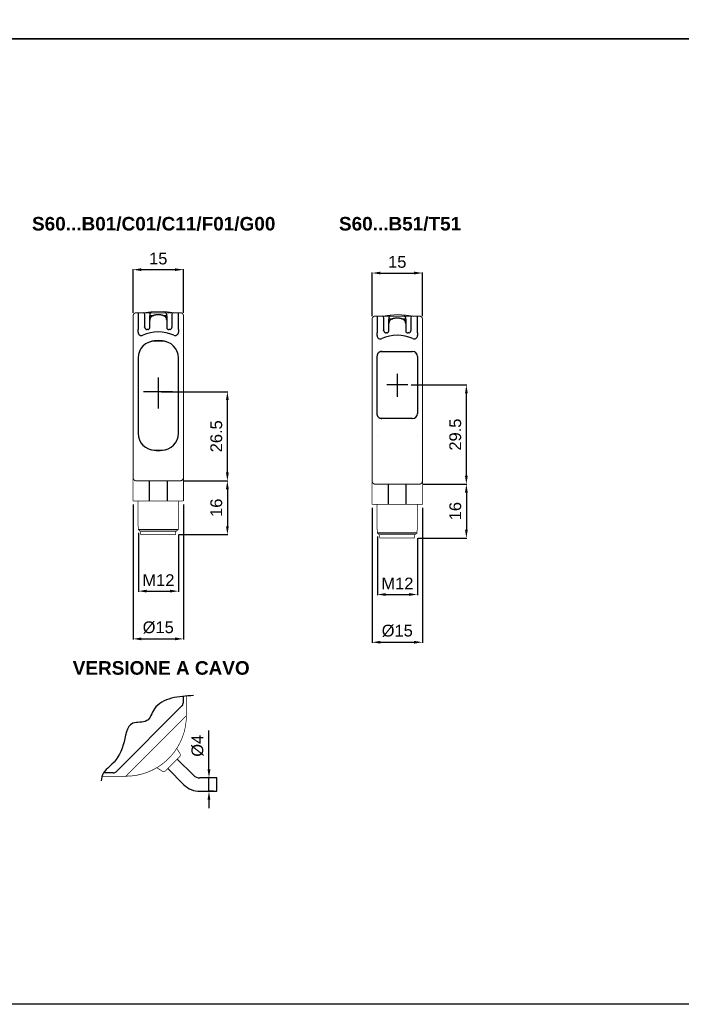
# Model space of a CAD drawing. Extents: x 1850 to 2650, y 921 to 1495.
# Tile 2 of 8: x 2046 to 2242, y 921 to 1214. Entities that reach past the tile are written whole.
import ezdxf

# ---------------------------------------------------------------- set-up
doc = ezdxf.new("R2010")
doc.units = 0
doc.header["$MEASUREMENT"] = 0
for name, pattern in [('HIDDENNEW00', [4.5, 3, -1.5]), ('PHANTOM', [29.5, 19, -1.5, 3, -1.5, 3, -1.5]), ('TRATTEGGIATA2', [0.375, 0.25, -0.125])]:
    doc.linetypes.add(name, pattern=pattern)
doc.layers.get('0').update_dxf_attribs({"linetype": 'CONTINUOUS'})
doc.layers.get('DEFPOINTS').update_dxf_attribs({"linetype": 'CONTINUOUS'})
for name, color, linetype in [('ASSI', 2, 'PHANTOM'), ('DISEGNO', 3, 'HIDDENNEW00'), ('TRATTEGGIO', 7, 'TRATTEGGIATA2')]:
    doc.layers.add(name, color=color, linetype=linetype)
doc.styles.add('QUOTE', font='ARIAL.TTF', dxfattribs={"height": 3.5})
doc.dimstyles.new('QUOTE', dxfattribs={"dimscale": 0, "dimtxt": 2.5, "dimasz": 2.5, "dimexe": 0.18, "dimexo": 1, "dimgap": 1.5, "dimtad": 1, "dimdec": 1, "dimzin": 0, "dimdsep": 46, "dimtxsty": 'QUOTE', "dimcen": 0.09, "dimadec": 0, "dimazin": 0, "dimtm": -0.1, "dimtfac": 0.5, "dimtdec": 1, "dimtmove": 0, "dimatfit": 0, "dimfxl": 0, "dimtolj": 2, "dimtzin": 0, "dimarcsym": 0})

# ---------------------------------------------------------------- blocks, each defined once
blk = doc.blocks.new('*D10')
at = {"layer": 'DEFPOINTS', "color": 0, "linetype": 'ByBlock'}
for p in [(2165.3, 1138.69), (2150.3, 1124.9), (2165.3, 1124.9)]:
    blk.add_point(p, dxfattribs=at)
at = {"layer": 'TRATTEGGIO', "color": 0, "linetype": 'ByBlock', "lineweight": -2}
for p, q in [((2150.3, 1125.9), (2150.3, 1138.87)), ((2165.3, 1125.9), (2165.3, 1138.87)), ((2152.8, 1138.69), (2162.8, 1138.69))]:
    blk.add_line(p, q, dxfattribs=at)
at = {"layer": 'TRATTEGGIO', "color": 0, "linetype": 'ByBlock'}
for points in [[(2152.8, 1139.1), (2152.8, 1138.27), (2150.3, 1138.69)], [(2162.8, 1139.1), (2162.8, 1138.27), (2165.3, 1138.69)]]:
    blk.add_solid(points, dxfattribs=at)
at = {"layer": 'TRATTEGGIO', "color": 0, "linetype": 'ByBlock', "insert": (2157.8, 1141.98), "char_height": 3.5, "attachment_point": 5, "style": 'QUOTE'}
blk.add_mtext('\\A2;15', dxfattribs=at)
blk = doc.blocks.new('*D11')
at = {"layer": 'DEFPOINTS', "color": 0, "linetype": 'ByBlock'}
for p in [(2160.97, 1105.4), (2178.33, 1105.4), (2164.3, 1075.9)]:
    blk.add_point(p, dxfattribs=at)
at = {"layer": 'TRATTEGGIO', "color": 0, "linetype": 'ByBlock', "lineweight": -2}
for p, q in [((2161.97, 1105.4), (2178.51, 1105.4)), ((2178.33, 1078.4), (2178.33, 1102.9)), ((2165.3, 1075.9), (2178.51, 1075.9))]:
    blk.add_line(p, q, dxfattribs=at)
at = {"layer": 'TRATTEGGIO', "color": 0, "linetype": 'ByBlock'}
for points in [[(2177.92, 1102.9), (2178.75, 1102.9), (2178.33, 1105.4)], [(2177.92, 1078.4), (2178.75, 1078.4), (2178.33, 1075.9)]]:
    blk.add_solid(points, dxfattribs=at)
at = {"layer": 'TRATTEGGIO', "color": 0, "linetype": 'ByBlock', "insert": (2175.05, 1090.65), "char_height": 3.5, "attachment_point": 5, "rotation": 90, "style": 'QUOTE'}
blk.add_mtext('\\A2;29.5', dxfattribs=at)
blk = doc.blocks.new('*D12')
at = {"layer": 'DEFPOINTS', "color": 0, "linetype": 'ByBlock'}
for p in [(2164.3, 1075.9), (2163, 1059.9), (2178.33, 1059.9)]:
    blk.add_point(p, dxfattribs=at)
at = {"layer": 'TRATTEGGIO', "color": 0, "linetype": 'ByBlock', "lineweight": -2}
for p, q in [((2165.3, 1075.9), (2178.51, 1075.9)), ((2178.33, 1073.4), (2178.33, 1062.4)), ((2164, 1059.9), (2178.51, 1059.9))]:
    blk.add_line(p, q, dxfattribs=at)
at = {"layer": 'TRATTEGGIO', "color": 0, "linetype": 'ByBlock'}
for points in [[(2177.92, 1073.4), (2178.75, 1073.4), (2178.33, 1075.9)], [(2177.92, 1062.4), (2178.75, 1062.4), (2178.33, 1059.9)]]:
    blk.add_solid(points, dxfattribs=at)
at = {"layer": 'TRATTEGGIO', "color": 0, "linetype": 'ByBlock', "insert": (2175.05, 1067.9), "char_height": 3.5, "attachment_point": 5, "rotation": 90, "style": 'QUOTE'}
blk.add_mtext('\\A2;16', dxfattribs=at)
blk = doc.blocks.new('*D13')
at = {"layer": 'DEFPOINTS', "color": 0, "linetype": 'ByBlock'}
for p in [(2151.88, 1061.4), (2163.8, 1060.9), (2163.8, 1043.11)]:
    blk.add_point(p, dxfattribs=at)
at = {"layer": 'TRATTEGGIO', "color": 0, "linetype": 'ByBlock', "lineweight": -2}
for p, q in [((2151.88, 1060.4), (2151.88, 1042.93)), ((2163.8, 1059.9), (2163.8, 1042.93)), ((2154.38, 1043.11), (2161.3, 1043.11))]:
    blk.add_line(p, q, dxfattribs=at)
at = {"layer": 'TRATTEGGIO', "color": 0, "linetype": 'ByBlock'}
for points in [[(2154.38, 1043.53), (2154.38, 1042.7), (2151.88, 1043.11)], [(2161.3, 1043.53), (2161.3, 1042.7), (2163.8, 1043.11)]]:
    blk.add_solid(points, dxfattribs=at)
at = {"layer": 'TRATTEGGIO', "color": 0, "linetype": 'ByBlock', "insert": (2157.84, 1046.37), "char_height": 3.5, "attachment_point": 5, "style": 'QUOTE'}
blk.add_mtext('\\A2;M12', dxfattribs=at)
blk = doc.blocks.new('*D14')
at = {"layer": 'DEFPOINTS', "color": 0, "linetype": 'ByBlock'}
for p in [(2150.3, 1069.9), (2165.3, 1069.9), (2165.3, 1028.91)]:
    blk.add_point(p, dxfattribs=at)
at = {"layer": 'TRATTEGGIO', "color": 0, "linetype": 'ByBlock', "lineweight": -2}
for p, q in [((2150.3, 1068.9), (2150.3, 1028.73)), ((2165.3, 1068.9), (2165.3, 1028.73)), ((2152.8, 1028.91), (2162.8, 1028.91))]:
    blk.add_line(p, q, dxfattribs=at)
at = {"layer": 'TRATTEGGIO', "color": 0, "linetype": 'ByBlock'}
for points in [[(2152.8, 1029.33), (2152.8, 1028.5), (2150.3, 1028.91)], [(2162.8, 1029.33), (2162.8, 1028.5), (2165.3, 1028.91)]]:
    blk.add_solid(points, dxfattribs=at)
at = {"layer": 'TRATTEGGIO', "color": 0, "linetype": 'ByBlock', "insert": (2157.8, 1032.3), "char_height": 3.5, "attachment_point": 5, "style": 'QUOTE'}
blk.add_mtext('\\A2;%%c15', dxfattribs=at)
blk = doc.blocks.new('*D15')
at = {"layer": 'DEFPOINTS', "color": 0, "linetype": 'ByBlock'}
for p in [(2101.85, 988.59), (2104.16, 988.59), (2104.16, 984.59)]:
    blk.add_point(p, dxfattribs=at)
at = {"layer": 'TRATTEGGIO', "color": 0, "linetype": 'ByBlock', "lineweight": -2}
for p, q in [((2101.85, 991.09), (2101.85, 1002.68)), ((2103.16, 988.59), (2101.67, 988.59)), ((2101.85, 984.59), (2101.85, 988.59)), ((2103.16, 984.59), (2101.67, 984.59)), ((2101.85, 982.09), (2101.85, 979.59))]:
    blk.add_line(p, q, dxfattribs=at)
at = {"layer": 'TRATTEGGIO', "color": 0, "linetype": 'ByBlock'}
for points in [[(2101.43, 991.09), (2102.26, 991.09), (2101.85, 988.59)], [(2101.43, 982.09), (2102.26, 982.09), (2101.85, 984.59)]]:
    blk.add_solid(points, dxfattribs=at)
at = {"layer": 'TRATTEGGIO', "color": 0, "linetype": 'ByBlock', "insert": (2098.46, 998.14), "char_height": 3.5, "attachment_point": 5, "rotation": 90, "style": 'QUOTE'}
blk.add_mtext('\\A2;%%c4', dxfattribs=at)
blk = doc.blocks.new('*D16')
at = {"layer": 'DEFPOINTS', "color": 0, "linetype": 'ByBlock'}
for p in [(2094.28, 1139.69), (2079.28, 1125.9), (2094.28, 1125.9)]:
    blk.add_point(p, dxfattribs=at)
at = {"layer": 'TRATTEGGIO', "color": 0, "linetype": 'ByBlock', "lineweight": -2}
for p, q in [((2079.28, 1126.9), (2079.28, 1139.87)), ((2081.78, 1139.69), (2091.78, 1139.69)), ((2094.28, 1126.9), (2094.28, 1139.87))]:
    blk.add_line(p, q, dxfattribs=at)
at = {"layer": 'TRATTEGGIO', "color": 0, "linetype": 'ByBlock'}
for points in [[(2081.78, 1140.1), (2081.78, 1139.27), (2079.28, 1139.69)], [(2091.78, 1140.1), (2091.78, 1139.27), (2094.28, 1139.69)]]:
    blk.add_solid(points, dxfattribs=at)
at = {"layer": 'TRATTEGGIO', "color": 0, "linetype": 'ByBlock', "insert": (2086.78, 1142.98), "char_height": 3.5, "attachment_point": 5, "style": 'QUOTE'}
blk.add_mtext('\\A2;15', dxfattribs=at)
blk = doc.blocks.new('*D19')
at = {"layer": 'DEFPOINTS', "color": 0, "linetype": 'ByBlock'}
for p in [(2079.28, 1070.9), (2094.28, 1070.9), (2094.28, 1029.91)]:
    blk.add_point(p, dxfattribs=at)
at = {"layer": 'TRATTEGGIO', "color": 0, "linetype": 'ByBlock', "lineweight": -2}
for p, q in [((2079.28, 1069.9), (2079.28, 1029.73)), ((2094.28, 1069.9), (2094.28, 1029.73)), ((2081.78, 1029.91), (2091.78, 1029.91))]:
    blk.add_line(p, q, dxfattribs=at)
at = {"layer": 'TRATTEGGIO', "color": 0, "linetype": 'ByBlock'}
for points in [[(2081.78, 1030.33), (2081.78, 1029.5), (2079.28, 1029.91)], [(2091.78, 1030.33), (2091.78, 1029.5), (2094.28, 1029.91)]]:
    blk.add_solid(points, dxfattribs=at)
at = {"layer": 'TRATTEGGIO', "color": 0, "linetype": 'ByBlock', "insert": (2086.78, 1033.3), "char_height": 3.5, "attachment_point": 5, "style": 'QUOTE'}
blk.add_mtext('\\A2;%%c15', dxfattribs=at)
blk = doc.blocks.new('*D18')
at = {"layer": 'DEFPOINTS', "color": 0, "linetype": 'ByBlock'}
for p in [(2080.87, 1062.4), (2092.78, 1061.9), (2092.78, 1044.11)]:
    blk.add_point(p, dxfattribs=at)
at = {"layer": 'TRATTEGGIO', "color": 0, "linetype": 'ByBlock', "lineweight": -2}
for p, q in [((2080.87, 1061.4), (2080.87, 1043.93)), ((2092.78, 1060.9), (2092.78, 1043.93)), ((2083.37, 1044.11), (2090.28, 1044.11))]:
    blk.add_line(p, q, dxfattribs=at)
at = {"layer": 'TRATTEGGIO', "color": 0, "linetype": 'ByBlock'}
for points in [[(2083.37, 1044.53), (2083.37, 1043.7), (2080.87, 1044.11)], [(2090.28, 1044.53), (2090.28, 1043.7), (2092.78, 1044.11)]]:
    blk.add_solid(points, dxfattribs=at)
at = {"layer": 'TRATTEGGIO', "color": 0, "linetype": 'ByBlock', "insert": (2086.83, 1047.37), "char_height": 3.5, "attachment_point": 5, "style": 'QUOTE'}
blk.add_mtext('\\A2;M12', dxfattribs=at)
blk = doc.blocks.new('*D17')
at = {"layer": 'DEFPOINTS', "color": 0, "linetype": 'ByBlock'}
for p in [(2093.28, 1076.9), (2091.98, 1060.9), (2107.32, 1060.9)]:
    blk.add_point(p, dxfattribs=at)
at = {"layer": 'TRATTEGGIO', "color": 0, "linetype": 'ByBlock', "lineweight": -2}
for p, q in [((2094.28, 1076.9), (2107.5, 1076.9)), ((2107.32, 1074.4), (2107.32, 1063.4)), ((2092.98, 1060.9), (2107.5, 1060.9))]:
    blk.add_line(p, q, dxfattribs=at)
at = {"layer": 'TRATTEGGIO', "color": 0, "linetype": 'ByBlock'}
for points in [[(2106.9, 1074.4), (2107.74, 1074.4), (2107.32, 1076.9)], [(2106.9, 1063.4), (2107.74, 1063.4), (2107.32, 1060.9)]]:
    blk.add_solid(points, dxfattribs=at)
at = {"layer": 'TRATTEGGIO', "color": 0, "linetype": 'ByBlock', "insert": (2104.03, 1068.9), "char_height": 3.5, "attachment_point": 5, "rotation": 90, "style": 'QUOTE'}
blk.add_mtext('\\A2;16', dxfattribs=at)
blk = doc.blocks.new('*D20')
at = {"layer": 'DEFPOINTS', "color": 0, "linetype": 'ByBlock'}
for p in [(2086.78, 1103.4), (2107.32, 1103.4), (2094.28, 1076.9)]:
    blk.add_point(p, dxfattribs=at)
at = {"layer": 'TRATTEGGIO', "color": 0, "linetype": 'ByBlock', "lineweight": -2}
for p, q in [((2087.78, 1103.4), (2107.5, 1103.4)), ((2107.32, 1079.4), (2107.32, 1100.9)), ((2095.28, 1076.9), (2107.5, 1076.9))]:
    blk.add_line(p, q, dxfattribs=at)
at = {"layer": 'TRATTEGGIO', "color": 0, "linetype": 'ByBlock'}
for points in [[(2106.9, 1100.9), (2107.74, 1100.9), (2107.32, 1103.4)], [(2106.9, 1079.4), (2107.74, 1079.4), (2107.32, 1076.9)]]:
    blk.add_solid(points, dxfattribs=at)
at = {"layer": 'TRATTEGGIO', "color": 0, "linetype": 'ByBlock', "insert": (2104.03, 1090.15), "char_height": 3.5, "attachment_point": 5, "rotation": 90, "style": 'QUOTE'}
blk.add_mtext('\\A2;26.5', dxfattribs=at)

msp = doc.modelspace()

# ---------------------------------------------------------------- linework, layer by layer
at = {"color": 7, "linetype": 'Continuous'}
for p, q in [((2080.78, 1126.9), (2080.78, 1121.9)), ((2082.78, 1122.58), (2082.78, 1126.4)), ((2084.28, 1126.4), (2084.28, 1126)), ((2084.28, 1124.69), (2084.28, 1126)), ((2084.28, 1122.5), (2084.28, 1124.69)), ((2084.38, 1126.1), (2085.46, 1126.1)), ((2088.1, 1126.1), (2089.18, 1126.1)), ((2089.28, 1126), (2089.28, 1126.4)), ((2089.28, 1126), (2089.28, 1124.69)), ((2089.28, 1124.69), (2089.28, 1122.5)), ((2090.78, 1126.4), (2090.78, 1122.58)), ((2092.78, 1121.9), (2092.78, 1126.9)), ((2151.8, 1125.9), (2151.8, 1120.9)), ((2153.8, 1121.58), (2153.8, 1125.4)), ((2155.3, 1125.4), (2155.3, 1125)), ((2155.3, 1123.69), (2155.3, 1125)), ((2155.4, 1125.1), (2156.48, 1125.1)), ((2159.12, 1125.1), (2160.2, 1125.1)), ((2160.3, 1125), (2160.3, 1125.4)), ((2160.3, 1125), (2160.3, 1123.69)), ((2161.8, 1125.4), (2161.8, 1121.58)), ((2163.8, 1120.9), (2163.8, 1125.9)), ((2080.78, 1121.11), (2080.78, 1121.9)), ((2082.78, 1122.5), (2082.78, 1122.58)), ((2083.68, 1121.9), (2083.38, 1121.9)), ((2090.18, 1121.9), (2089.88, 1121.9)), ((2090.78, 1122.58), (2090.78, 1122.5)), ((2092.78, 1121.9), (2092.78, 1121.11)), ((2153.8, 1121.5), (2153.8, 1121.58)), ((2155.3, 1121.5), (2155.3, 1123.69)), ((2160.3, 1123.69), (2160.3, 1121.5)), ((2161.8, 1121.58), (2161.8, 1121.5)), ((2151.8, 1120.11), (2151.8, 1120.9)), ((2154.7, 1120.9), (2154.4, 1120.9)), ((2161.2, 1120.9), (2160.9, 1120.9)), ((2163.8, 1120.9), (2163.8, 1120.11)), ((2157.8, 1108.72), (2157.8, 1101.9)), ((2160.97, 1105.4), (2154.66, 1105.4)), ((2080.78, 1091.04), (2080.78, 1091.04)), ((2092.78, 1091.04), (2092.78, 1091.04)), ((2151.8, 1090.04), (2151.8, 1090.04)), ((2163.8, 1090.04), (2163.8, 1090.04)), ((2084.09, 1076.9), (2084.09, 1070.9)), ((2089.48, 1070.9), (2089.48, 1076.9)), ((2155.1, 1075.9), (2155.1, 1069.9)), ((2160.49, 1069.9), (2160.49, 1075.9)), ((2080.78, 1063.4), (2080.85, 1063.4)), ((2092.72, 1063.4), (2092.78, 1063.4)), ((2080.87, 1062.4), (2092.7, 1062.4)), ((2151.8, 1062.4), (2151.87, 1062.4)), ((2151.88, 1061.4), (2163.71, 1061.4)), ((2163.73, 1062.4), (2163.8, 1062.4))]:
    msp.add_line(p, q, dxfattribs=at)
for points, const_width in [([(2086.98, 1127.29, 0.046496), (2082.73, 1126.9)], 0.2), ([(2091.23, 1126.9, 0.046496), (2086.98, 1127.29)], 0.2), ([(2080.28, 1126.9, 0.414214), (2079.28, 1125.9)], 0.3), ([(2094.28, 1125.9, 0.414214), (2093.28, 1126.9)], 0.3), ([(2151.3, 1125.9, 0.414214), (2150.3, 1124.9)], 0.3), ([(2158, 1126.29, 0.046496), (2153.75, 1125.9)], 0.2), ([(2162.25, 1125.9, 0.046496), (2158, 1126.29)], 0.2), ([(2165.3, 1124.9, 0.414214), (2164.3, 1125.9)], 0.3), ([(2079.28, 1077.9, 0.414215), (2080.28, 1076.9)], 0.3), ([(2093.28, 1076.9, 0.414215), (2094.28, 1077.9)], 0.3), ([(2150.3, 1076.9, 0.414215), (2151.3, 1075.9)], 0.3), ([(2164.3, 1075.9, 0.414215), (2165.3, 1076.9)], 0.3), ([(2080.85, 1063.4), (2080.85, 1063.4, -0.138879), (2080.85, 1063.39, -0.083297), (2080.86, 1063.39, -0.04433), (2080.86, 1063.39, -0.02652), (2080.86, 1063.38, -0.017006), (2080.86, 1063.38, -0.011714), (2080.86, 1063.37, -0.009949), (2080.86, 1063.37, -0.009491), (2080.86, 1063.36, -0.005908), (2080.86, 1063.35, -0.001615), (2080.87, 1063.34, -0.007358), (2080.87, 1063.33, -0.011139), (2080.87, 1063.32, -0.004795), (2080.87, 1063.3, -0.002336)], 0.2), ([(2092.7, 1063.3), (2092.7, 1063.31, -0.004033), (2092.7, 1063.32, -0.004376), (2092.7, 1063.33, -0.00458), (2092.7, 1063.33, -0.004683), (2092.7, 1063.34, -0.004828), (2092.7, 1063.35, -0.004882), (2092.7, 1063.36, -0.005859), (2092.7, 1063.37, -0.008034), (2092.71, 1063.37, -0.00757), (2092.71, 1063.38, -0.002899), (2092.71, 1063.38, -0.013586), (2092.71, 1063.39, -0.045746), (2092.71, 1063.39, -0.049491), (2092.72, 1063.4, -0.039669)], 0.2), ([(2080.87, 1062.4), (2080.9, 1062.37, 0.000017), (2080.93, 1062.34, 0.000016), (2080.96, 1062.31, 0.000017), (2080.99, 1062.28, 0.000021), (2081.02, 1062.25, 0.000016), (2081.05, 1062.22, 0.000006), (2081.07, 1062.19, 0.000023), (2081.11, 1062.16, 0.00004), (2081.16, 1062.11, 0.00002), (2081.22, 1062.05, 0.000011)], 0.2), ([(2092.34, 1062.05), (2092.37, 1062.07, 0.00002), (2092.4, 1062.1, 0.000018), (2092.43, 1062.13, 0.00002), (2092.46, 1062.16, 0.000023), (2092.49, 1062.19, 0.000017), (2092.52, 1062.22, 0.000006), (2092.55, 1062.24, 0.000024), (2092.58, 1062.28, 0.000041), (2092.63, 1062.33, 0.00002), (2092.7, 1062.4, 0.00001)], 0.2), ([(2151.87, 1062.4), (2151.87, 1062.4, -0.138879), (2151.87, 1062.39, -0.083297), (2151.87, 1062.39, -0.04433), (2151.87, 1062.39, -0.02652), (2151.87, 1062.38, -0.017006), (2151.87, 1062.38, -0.011714), (2151.88, 1062.37, -0.009949), (2151.88, 1062.37, -0.009491), (2151.88, 1062.36, -0.005908), (2151.88, 1062.35, -0.001615), (2151.88, 1062.34, -0.007358), (2151.88, 1062.33, -0.011139), (2151.88, 1062.32, -0.004795), (2151.88, 1062.3, -0.002336)], 0.2), ([(2151.88, 1061.4), (2151.91, 1061.37, 0.000017), (2151.94, 1061.34, 0.000016), (2151.97, 1061.31, 0.000017), (2152, 1061.28, 0.000021), (2152.03, 1061.25, 0.000016), (2152.06, 1061.22, 0.000006), (2152.09, 1061.19, 0.000023), (2152.12, 1061.16, 0.00004), (2152.17, 1061.11, 0.00002), (2152.24, 1061.05, 0.000011)], 0.2), ([(2163.36, 1061.05), (2163.39, 1061.07, 0.00002), (2163.42, 1061.1, 0.000018), (2163.44, 1061.13, 0.00002), (2163.47, 1061.16, 0.000023), (2163.5, 1061.19, 0.000017), (2163.53, 1061.22, 0.000006), (2163.56, 1061.24, 0.000024), (2163.59, 1061.28, 0.000041), (2163.64, 1061.33, 0.00002), (2163.71, 1061.4, 0.00001)], 0.2), ([(2163.71, 1062.3), (2163.71, 1062.31, -0.004033), (2163.71, 1062.32, -0.004376), (2163.71, 1062.33, -0.00458), (2163.71, 1062.33, -0.004683), (2163.72, 1062.34, -0.004828), (2163.72, 1062.35, -0.004882), (2163.72, 1062.36, -0.005859), (2163.72, 1062.37, -0.008034), (2163.72, 1062.37, -0.00757), (2163.72, 1062.38, -0.002899), (2163.72, 1062.38, -0.013586), (2163.72, 1062.39, -0.045746), (2163.73, 1062.39, -0.049491), (2163.73, 1062.4, -0.039669)], 0.2)]:
    msp.add_lwpolyline(points, format="xyb", dxfattribs=dict(at, const_width=const_width))
for points, const_width in [([(2079.28, 1121.9), (2079.28, 1125.9)], 0.3), ([(2080.28, 1126.9), (2080.78, 1126.9)], 0.3), ([(2080.78, 1126.9), (2082.28, 1126.9)], 0.3), ([(2082.28, 1126.9), (2084.78, 1126.9)], 0.3), ([(2084.78, 1126.9), (2086.78, 1126.9)], 0.3), ([(2086.78, 1126.9), (2088.78, 1126.9)], 0.3), ([(2088.78, 1126.9), (2091.28, 1126.9)], 0.3), ([(2091.28, 1126.9), (2092.78, 1126.9)], 0.3), ([(2092.78, 1126.9), (2093.28, 1126.9)], 0.3), ([(2094.28, 1125.9), (2094.28, 1121.9)], 0.3), ([(2150.3, 1120.9), (2150.3, 1124.9)], 0.3), ([(2151.3, 1125.9), (2151.8, 1125.9)], 0.3), ([(2151.8, 1125.9), (2153.3, 1125.9)], 0.3), ([(2153.3, 1125.9), (2155.8, 1125.9)], 0.3), ([(2155.8, 1125.9), (2157.8, 1125.9)], 0.3), ([(2157.8, 1125.9), (2159.8, 1125.9)], 0.3), ([(2159.8, 1125.9), (2162.3, 1125.9)], 0.3), ([(2162.3, 1125.9), (2163.8, 1125.9)], 0.3), ([(2163.8, 1125.9), (2164.3, 1125.9)], 0.3), ([(2165.3, 1124.9), (2165.3, 1120.9)], 0.3), ([(2079.28, 1080.9), (2079.28, 1121.9)], 0.3), ([(2094.28, 1121.9), (2094.28, 1080.9)], 0.3), ([(2150.3, 1079.9), (2150.3, 1120.9)], 0.3), ([(2165.3, 1120.9), (2165.3, 1079.9)], 0.3), ([(2079.28, 1077.9), (2079.28, 1080.9)], 0.3), ([(2094.28, 1080.9), (2094.28, 1077.9)], 0.3), ([(2079.28, 1077.9), (2079.28, 1070.9)], 0.2), ([(2094.28, 1070.9), (2094.28, 1077.9)], 0.2), ([(2150.3, 1076.9), (2150.3, 1079.9)], 0.3), ([(2165.3, 1079.9), (2165.3, 1076.9)], 0.3), ([(2093.28, 1076.9), (2080.28, 1076.9)], 0.3), ([(2150.3, 1076.9), (2150.3, 1069.9)], 0.2), ([(2164.3, 1075.9), (2151.3, 1075.9)], 0.3), ([(2165.3, 1069.9), (2165.3, 1076.9)], 0.2), ([(2084.09, 1070.9), (2079.28, 1070.9)], 0.2), ([(2080.78, 1070.9), (2080.78, 1063.4)], 0.2), ([(2089.48, 1070.9), (2084.09, 1070.9)], 0.2), ([(2094.28, 1070.9), (2089.48, 1070.9)], 0.2), ([(2092.78, 1063.4), (2092.78, 1070.9)], 0.2), ([(2155.1, 1069.9), (2150.3, 1069.9)], 0.2), ([(2151.8, 1069.9), (2151.8, 1062.4)], 0.2), ([(2160.49, 1069.9), (2155.1, 1069.9)], 0.2), ([(2165.3, 1069.9), (2160.49, 1069.9)], 0.2), ([(2163.8, 1062.4), (2163.8, 1069.9)], 0.2), ([(2080.87, 1063.3), (2080.87, 1062.4)], 0.2), ([(2092.7, 1062.4), (2092.7, 1063.3)], 0.2), ([(2081.22, 1062.05), (2081.41, 1061.9)], 0.2), ([(2092.16, 1061.9), (2081.41, 1061.9)], 0.2), ([(2081.58, 1061.9), (2081.58, 1060.9)], 0.2), ([(2086.78, 1060.9), (2081.58, 1060.9)], 0.2), ([(2091.98, 1060.9), (2086.78, 1060.9)], 0.2), ([(2091.98, 1060.9), (2091.98, 1061.9)], 0.2), ([(2092.16, 1061.9), (2092.34, 1062.05)], 0.2), ([(2151.88, 1062.3), (2151.88, 1061.4)], 0.2), ([(2152.24, 1061.05), (2152.42, 1060.9)], 0.2), ([(2163.18, 1060.9), (2152.42, 1060.9)], 0.2), ([(2152.6, 1060.9), (2152.6, 1059.9)], 0.2), ([(2157.8, 1059.9), (2152.6, 1059.9)], 0.2), ([(2163, 1059.9), (2157.8, 1059.9)], 0.2), ([(2163, 1059.9), (2163, 1060.9)], 0.2), ([(2163.18, 1060.9), (2163.36, 1061.05)], 0.2), ([(2163.71, 1061.4), (2163.71, 1062.3)], 0.2)]:
    msp.add_lwpolyline(points, dxfattribs=dict(at, const_width=const_width))
for points in [[(2084.78, 1126.9), (2084.75, 1126.89, 0.016283), (2084.72, 1126.89, 0.015331), (2084.69, 1126.89, 0.015037), (2084.66, 1126.88, 0.015814), (2084.63, 1126.87, 0.016169), (2084.6, 1126.86, 0.016375), (2084.57, 1126.85, 0.016511), (2084.54, 1126.83, 0.016804), (2084.51, 1126.81, 0.016901), (2084.48, 1126.79, 0.016967), (2084.46, 1126.77, 0.017131), (2084.43, 1126.75, 0.017449), (2084.41, 1126.72, 0.017076), (2084.39, 1126.7, 0.016147), (2084.37, 1126.67, 0.017354), (2084.35, 1126.64, 0.019903), (2084.33, 1126.61, 0.015788), (2084.32, 1126.58, 0.007154), (2084.31, 1126.55, 0.020431), (2084.3, 1126.52, 0.034038), (2084.29, 1126.46, 0.017612), (2084.28, 1126.4, 0.009709)], [(2086.78, 1126.26), (2086.65, 1126.26, 0.004494), (2086.51, 1126.25, 0.004169), (2086.37, 1126.24, 0.00459), (2086.24, 1126.23, 0.005869), (2086.1, 1126.22, 0.006835), (2085.97, 1126.2, 0.007717), (2085.84, 1126.18, 0.00828), (2085.71, 1126.16, 0.008681), (2085.58, 1126.13, 0.00921), (2085.46, 1126.09, 0.009923), (2085.34, 1126.06, 0.010712), (2085.22, 1126.01, 0.01167), (2085.11, 1125.97, 0.01267), (2085.01, 1125.91, 0.0138), (2084.91, 1125.86, 0.015259), (2084.81, 1125.8, 0.017163), (2084.73, 1125.73, 0.018266), (2084.64, 1125.66, 0.018689), (2084.57, 1125.58, 0.022282), (2084.51, 1125.5, 0.028262), (2084.45, 1125.41, 0.022799), (2084.4, 1125.32, 0.010177), (2084.37, 1125.24, 0.028385), (2084.33, 1125.12, 0.042121), (2084.31, 1124.94, 0.019356), (2084.28, 1124.69, 0.010172)], [(2089.28, 1124.69), (2089.28, 1124.81, 0.015313), (2089.27, 1124.92, 0.015174), (2089.26, 1125.02, 0.017073), (2089.23, 1125.12, 0.021084), (2089.2, 1125.22, 0.022444), (2089.16, 1125.32, 0.021798), (2089.11, 1125.41, 0.021685), (2089.06, 1125.5, 0.021862), (2088.99, 1125.58, 0.021804), (2088.92, 1125.66, 0.021666), (2088.84, 1125.73, 0.020792), (2088.75, 1125.8, 0.019208), (2088.66, 1125.86, 0.017553), (2088.56, 1125.92, 0.015779), (2088.46, 1125.97, 0.014385), (2088.34, 1126.01, 0.013181), (2088.23, 1126.06, 0.011733), (2088.11, 1126.09, 0.010133), (2087.99, 1126.13, 0.009984), (2087.86, 1126.16, 0.010452), (2087.72, 1126.18, 0.007668), (2087.6, 1126.2, 0.003298), (2087.48, 1126.22, 0.009081), (2087.33, 1126.23, 0.013762), (2087.09, 1126.25, 0.006611), (2086.78, 1126.26, 0.003565)], [(2089.28, 1126.4), (2089.28, 1126.43, 0.016284), (2089.28, 1126.46, 0.015331), (2089.28, 1126.49, 0.015037), (2089.27, 1126.52, 0.015814), (2089.26, 1126.55, 0.016169), (2089.25, 1126.58, 0.016375), (2089.24, 1126.61, 0.01651), (2089.22, 1126.64, 0.016804), (2089.2, 1126.67, 0.0169), (2089.18, 1126.7, 0.016966), (2089.16, 1126.72, 0.017131), (2089.14, 1126.75, 0.017449), (2089.11, 1126.77, 0.017076), (2089.09, 1126.79, 0.016147), (2089.06, 1126.81, 0.017354), (2089.03, 1126.83, 0.019902), (2089, 1126.85, 0.015787), (2088.97, 1126.86, 0.007154), (2088.94, 1126.87, 0.02043), (2088.91, 1126.88, 0.034036), (2088.85, 1126.89, 0.017611), (2088.78, 1126.9, 0.009708)], [(2155.8, 1125.9), (2155.77, 1125.89, 0.016283), (2155.74, 1125.89, 0.015331), (2155.71, 1125.89, 0.015037), (2155.68, 1125.88, 0.015814), (2155.64, 1125.87, 0.016169), (2155.61, 1125.86, 0.016375), (2155.58, 1125.85, 0.016511), (2155.55, 1125.83, 0.016804), (2155.52, 1125.81, 0.016901), (2155.5, 1125.79, 0.016967), (2155.47, 1125.77, 0.017131), (2155.44, 1125.75, 0.017449), (2155.42, 1125.72, 0.017076), (2155.4, 1125.7, 0.016147), (2155.38, 1125.67, 0.017354), (2155.36, 1125.64, 0.019903), (2155.35, 1125.61, 0.015788), (2155.33, 1125.58, 0.007154), (2155.32, 1125.55, 0.020431), (2155.31, 1125.52, 0.034038), (2155.3, 1125.46, 0.017612), (2155.3, 1125.4, 0.009709)], [(2157.8, 1125.26), (2157.66, 1125.26, 0.004494), (2157.52, 1125.25, 0.004169), (2157.39, 1125.24, 0.00459), (2157.25, 1125.23, 0.005869), (2157.12, 1125.22, 0.006835), (2156.98, 1125.2, 0.007717), (2156.85, 1125.18, 0.00828), (2156.72, 1125.16, 0.008681), (2156.6, 1125.13, 0.00921), (2156.47, 1125.09, 0.009923), (2156.35, 1125.06, 0.010712), (2156.24, 1125.01, 0.01167), (2156.13, 1124.97, 0.01267), (2156.02, 1124.91, 0.0138), (2155.92, 1124.86, 0.015259), (2155.83, 1124.8, 0.017163), (2155.74, 1124.73, 0.018266), (2155.66, 1124.66, 0.018689), (2155.59, 1124.58, 0.022282), (2155.52, 1124.5, 0.028262), (2155.46, 1124.41, 0.022799), (2155.42, 1124.32, 0.010177), (2155.38, 1124.24, 0.028385), (2155.35, 1124.12, 0.042121), (2155.32, 1123.94, 0.019356), (2155.3, 1123.69, 0.010172)], [(2160.3, 1123.69), (2160.3, 1123.81, 0.015313), (2160.29, 1123.92, 0.015174), (2160.27, 1124.02, 0.017073), (2160.25, 1124.12, 0.021084), (2160.22, 1124.22, 0.022444), (2160.18, 1124.32, 0.021798), (2160.13, 1124.41, 0.021685), (2160.07, 1124.5, 0.021862), (2160.01, 1124.58, 0.021804), (2159.93, 1124.66, 0.021666), (2159.85, 1124.73, 0.020792), (2159.77, 1124.8, 0.019208), (2159.67, 1124.86, 0.017553), (2159.57, 1124.92, 0.015779), (2159.47, 1124.97, 0.014385), (2159.36, 1125.01, 0.013181), (2159.24, 1125.06, 0.011733), (2159.12, 1125.09, 0.010133), (2159, 1125.13, 0.009984), (2158.87, 1125.16, 0.010452), (2158.74, 1125.18, 0.007668), (2158.61, 1125.2, 0.003298), (2158.49, 1125.22, 0.009081), (2158.34, 1125.23, 0.013762), (2158.11, 1125.25, 0.006611), (2157.8, 1125.26, 0.003565)], [(2160.3, 1125.4), (2160.3, 1125.43, 0.016284), (2160.29, 1125.46, 0.015331), (2160.29, 1125.49, 0.015037), (2160.28, 1125.52, 0.015814), (2160.27, 1125.55, 0.016169), (2160.26, 1125.58, 0.016375), (2160.25, 1125.61, 0.01651), (2160.23, 1125.64, 0.016804), (2160.22, 1125.67, 0.0169), (2160.2, 1125.7, 0.016966), (2160.17, 1125.72, 0.017131), (2160.15, 1125.75, 0.017449), (2160.13, 1125.77, 0.017076), (2160.1, 1125.79, 0.016147), (2160.07, 1125.81, 0.017354), (2160.04, 1125.83, 0.019902), (2160.01, 1125.85, 0.015787), (2159.98, 1125.86, 0.007154), (2159.95, 1125.87, 0.02043), (2159.92, 1125.88, 0.034036), (2159.87, 1125.89, 0.017611), (2159.8, 1125.9, 0.009708)], [(2082.78, 1122.58), (2082.78, 1122.58, 0.025992), (2082.78, 1122.59, 0.025429), (2082.78, 1122.6, 0.022139), (2082.77, 1122.6, 0.016855), (2082.77, 1122.61, 0.013018), (2082.76, 1122.62, 0.010125), (2082.76, 1122.62, 0.007716), (2082.75, 1122.63, 0.004755), (2082.75, 1122.64, 0.003329), (2082.74, 1122.64, 0.004037), (2082.74, 1122.65, -0.001125), (2082.73, 1122.66, -0.009386), (2082.72, 1122.67, -0.005101), (2082.71, 1122.69, -0.002292)], [(2090.86, 1122.69), (2090.86, 1122.68, -0.006295), (2090.85, 1122.67, -0.007116), (2090.84, 1122.66, -0.006149), (2090.84, 1122.66, -0.00333), (2090.83, 1122.65, -0.001616), (2090.83, 1122.64, -0.000514), (2090.82, 1122.64, 0.001992), (2090.81, 1122.63, 0.006558), (2090.81, 1122.62, 0.005448), (2090.8, 1122.62, -0.001525), (2090.8, 1122.61, 0.014738), (2090.79, 1122.6, 0.041204), (2090.79, 1122.59, 0.024238), (2090.78, 1122.58, 0.012938)], [(2153.8, 1121.58), (2153.8, 1121.58, 0.025992), (2153.79, 1121.59, 0.025429), (2153.79, 1121.6, 0.022139), (2153.79, 1121.6, 0.016855), (2153.78, 1121.61, 0.013018), (2153.78, 1121.62, 0.010125), (2153.77, 1121.62, 0.007716), (2153.77, 1121.63, 0.004755), (2153.76, 1121.64, 0.003329), (2153.75, 1121.64, 0.004037), (2153.75, 1121.65, -0.001125), (2153.74, 1121.66, -0.009386), (2153.73, 1121.67, -0.005101), (2153.72, 1121.69, -0.002292)], [(2161.88, 1121.69), (2161.87, 1121.68, -0.006295), (2161.86, 1121.67, -0.007116), (2161.86, 1121.66, -0.006149), (2161.85, 1121.66, -0.00333), (2161.85, 1121.65, -0.001616), (2161.84, 1121.64, -0.000514), (2161.83, 1121.64, 0.001992), (2161.83, 1121.63, 0.006558), (2161.82, 1121.62, 0.005448), (2161.82, 1121.62, -0.001525), (2161.81, 1121.61, 0.014738), (2161.81, 1121.6, 0.041204), (2161.8, 1121.59, 0.024238), (2161.8, 1121.58, 0.012938)]]:
    msp.add_lwpolyline(points, format="xyb", dxfattribs=at)
for centre, radius, start, end in [((2082.28, 1126.4), 0.5, 0, 90), ((2084.38, 1126), 0.1, 90, 180), ((2089.18, 1126), 0.1, 0, 90), ((2091.28, 1126.4), 0.5, 90, 180), ((2153.3, 1125.4), 0.5, 0, 90), ((2155.4, 1125), 0.1, 90, 180), ((2160.2, 1125), 0.1, 0, 90), ((2162.3, 1125.4), 0.5, 90, 180), ((2086.78, 1110.1), 11.1, 65.5927, 114.4073), ((2083.38, 1122.5), 0.6, 180, 238.9957), ((2083.38, 1122.5), 0.6, 238.9957, 270), ((2083.68, 1122.5), 0.6, 270, 301.0051), ((2083.68, 1122.5), 0.6, 301.0051, 0), ((2089.88, 1122.5), 0.6, 180, 238.9949), ((2089.88, 1122.5), 0.6, 238.9949, 270), ((2090.18, 1122.5), 0.6, 270, 301.0043), ((2090.18, 1122.5), 0.6, 301.0043, 0), ((2154.4, 1121.5), 0.6, 180, 238.9957), ((2154.7, 1121.5), 0.6, 301.0051, 0), ((2160.9, 1121.5), 0.6, 180, 238.9949), ((2161.2, 1121.5), 0.6, 301.0043, 0), ((2081.78, 1121.11), 1, 180, 294.4073), ((2091.78, 1121.11), 1, 245.5927, 0), ((2152.8, 1120.11), 1, 180, 294.4073), ((2157.8, 1109.1), 11.1, 65.5927, 114.4073), ((2154.4, 1121.5), 0.6, 238.9957, 270), ((2154.7, 1121.5), 0.6, 270, 301.0051), ((2160.9, 1121.5), 0.6, 238.9949, 270), ((2161.2, 1121.5), 0.6, 270, 301.0043), ((2162.8, 1120.11), 1, 245.5927, 0)]:
    msp.add_arc(centre, radius, start, end, dxfattribs=at)
at = {"layer": 'ASSI', "color": 7, "linetype": 'Continuous'}
for p, q in [((2086.78, 1107.66), (2086.78, 1098.45)), ((2091.05, 1103.4), (2082.43, 1103.4))]:
    msp.add_line(p, q, dxfattribs=at)
at = {"layer": 'DISEGNO', "color": 7, "linetype": 'Continuous'}
for p, q in [((2087.78, 1118.45), (2085.78, 1118.45)), ((2153.04, 1115.4), (2162.3, 1115.4)), ((2080.78, 1113.45), (2080.78, 1091.04)), ((2092.78, 1091.04), (2092.78, 1113.45)), ((2151.75, 1113.9), (2151.75, 1096.9)), ((2163.8, 1113.9), (2163.8, 1096.9)), ((2162.3, 1095.4), (2153.04, 1095.4)), ((2080.78, 1091.04), (2080.78, 1091.04)), ((2092.78, 1091.04), (2092.78, 1091.04)), ((2085.78, 1086.04), (2087.78, 1086.04)), ((2093.79, 1009.97), (2074.25, 990.43)), ((2094.14, 1012.83), (2094.14, 1010.82)), ((2097.24, 989.39), (2092.44, 994.19)), ((2073.4, 990.08), (2070.49, 990.08)), ((2070.49, 990.08), (2070.49, 990.08)), ((2074.25, 990.43), (2074.25, 990.43)), ((2089.61, 991.37), (2094.42, 986.56)), ((2104.16, 988.59), (2099.16, 988.59)), ((2104.16, 986.59), (2104.16, 988.59)), ((2104.16, 984.59), (2104.16, 986.59)), ((2099.16, 984.59), (2104.16, 984.59))]:
    msp.add_line(p, q, dxfattribs=at)
for points in [[(2153.24, 1115.4), (2153.06, 1115.39, 0.034882), (2152.88, 1115.35, 0.030498), (2152.69, 1115.29, 0.03117), (2152.51, 1115.2, 0.03902), (2152.34, 1115.09, 0.032581), (2152.19, 1114.96, 0.016715), (2152.05, 1114.82, 0.041339), (2151.94, 1114.63, 0.069562), (2151.84, 1114.32, 0.03731), (2151.75, 1113.9, 0.019849)], [(2151.75, 1096.9), (2151.76, 1096.71, 0.034504), (2151.79, 1096.53, 0.030188), (2151.85, 1096.34, 0.030893), (2151.94, 1096.16, 0.038752), (2152.06, 1095.99, 0.032453), (2152.19, 1095.84, 0.016683), (2152.32, 1095.7, 0.041343), (2152.51, 1095.59, 0.069919), (2152.82, 1095.49, 0.03764), (2153.24, 1095.4, 0.020049)]]:
    msp.add_lwpolyline(points, format="xyb", dxfattribs=at)
at = {"layer": 'DISEGNO', "color": 7, "linetype": 'Continuous', "const_width": 0.2}
for points in [[(2095.14, 1012.91), (2095.14, 1007.08)], [(2094.11, 1006.05), (2095.14, 1007.08)], [(2094.11, 1006.05), (2078.17, 990.11)], [(2093.21, 995.86), (2092.27, 997.33)], [(2093.1, 994.86), (2088.94, 990.7)], [(2077.14, 989.08), (2078.17, 990.11)], [(2086.34, 991.61), (2087.95, 990.59)], [(2077.14, 989.08), (2070.09, 989.08)]]:
    msp.add_lwpolyline(points, dxfattribs=at)
for points in [[(2077.14, 989.08, 0.414214), (2095.14, 1007.08)], [(2093.1, 994.86, 0.351665), (2093.21, 995.86)], [(2087.95, 990.59), (2087.98, 990.57, 0.014027), (2088.02, 990.55, 0.013419), (2088.06, 990.53, 0.013222), (2088.1, 990.51, 0.013726), (2088.14, 990.5, 0.013959), (2088.19, 990.49, 0.014082), (2088.23, 990.48, 0.014168), (2088.28, 990.47, 0.014358), (2088.32, 990.47, 0.01441), (2088.37, 990.46, 0.014426), (2088.42, 990.47, 0.01456), (2088.46, 990.47, 0.014835), (2088.51, 990.48, 0.014493), (2088.55, 990.48, 0.013666), (2088.6, 990.5, 0.014782), (2088.64, 990.51, 0.01712), (2088.69, 990.53, 0.013437), (2088.73, 990.55, 0.005744), (2088.76, 990.56, 0.017767), (2088.81, 990.59, 0.029877), (2088.87, 990.64, 0.015237), (2088.94, 990.7, 0.00831)]]:
    msp.add_lwpolyline(points, format="xyb", dxfattribs=at)
at = {"layer": 'DISEGNO', "color": 7, "linetype": 'Continuous'}
for centre, radius, start, end in [((2085.78, 1113.45), 5, 90, 180), ((2086.78, 1110.1), 8.5, 73.3985, 106.6015), ((2087.78, 1113.45), 5, 0, 90), ((2162.3, 1113.9), 1.5, 0, 90), ((2162.3, 1096.9), 1.5, 270, 0), ((2085.78, 1091.04), 5, 180, 270), ((2087.78, 1091.04), 5, 270, 0), ((2086.78, 1094.4), 8.5, 253.3985, 286.6015), ((2092.94, 1010.82), 1.2, 315, 0), ((2073.4, 991.28), 1.2, 270, 314.9978), ((2099.16, 991.3), 6.71, 225, 270), ((2099.16, 991.3), 2.71, 225, 270)]:
    msp.add_arc(centre, radius, start, end, dxfattribs=at)
at = {"layer": 'TRATTEGGIO', "color": 0, "linetype": 'ByBlock'}
for points in [[(1850.2, 1495.27), (2250.2, 1495.27), (2250.2, 1208.27), (1850.2, 1208.27)], [(1850.2, 1208.27), (2250.2, 1208.27), (2250.2, 921.27), (1850.2, 921.27)]]:
    msp.add_lwpolyline(points, close=True, dxfattribs=at)
msp.add_spline([(2097.24, 1013.04), (2090.7, 1012.25), (2085.63, 1009.09), (2083.37, 1005.6), (2079.2, 1004.81), (2076.38, 998.39), (2072.32, 991.96), (2070.49, 990.08), (2069.84, 987.68)], degree=3, dxfattribs=at)

# ---------------------------------------------------------------- texts
at = {"color": 7, "linetype": 'Continuous', "char_height": 4.032, "attachment_point": 4}
for s, insert in [('{\\fArial|b1|i0|c0|p34;S60...B01/C01/C11/F01/G00}', (2049.26, 1153.29)), ('{\\fArial|b1|i0|c0|p34;S60...B51/T51}', (2140.48, 1153.29)), ('\\fArial|b1|i0|c0|p34;VERSIONE A CAVO', (2061.37, 1021.25))]:
    msp.add_mtext(s, dxfattribs=dict(at, insert=insert))

# ---------------------------------------------------------------- dimensions: what is measured, and where the dimension line sits
at = {"layer": 'TRATTEGGIO', "color": 0, "linetype": 'ByBlock'}
for base, p1, p2, text, picture, middle in [((2094.28, 1139.69), (2079.28, 1125.9), (2094.28, 1125.9), '15', '*D16', (2086.78, 1142.98)), ((2165.3, 1138.69), (2150.3, 1124.9), (2165.3, 1124.9), '15', '*D10', (2157.8, 1141.98)), ((2094.28, 1029.91), (2079.28, 1070.9), (2094.28, 1070.9), '%%c15', '*D19', (2086.78, 1033.3)), ((2165.3, 1028.91), (2150.3, 1069.9), (2165.3, 1069.9), '%%c15', '*D14', (2157.8, 1032.3)), ((2092.78, 1044.11), (2080.87, 1062.4), (2092.78, 1061.9), 'M12', '*D18', (2086.83, 1047.37)), ((2163.8, 1043.11), (2151.88, 1061.4), (2163.8, 1060.9), 'M12', '*D13', (2157.84, 1046.37))]:
    dim = msp.add_linear_dim(base=base, p1=p1, p2=p2, text=text, dimstyle='QUOTE', override={"dimscale": 1}, dxfattribs=at)
    dim.commit()
    dim.dimension.update_dxf_attribs({"geometry": picture, "text_midpoint": middle})
for base, p1, p2, picture, middle in [((2178.33, 1105.4), (2164.3, 1075.9), (2160.97, 1105.4), '*D11', (2175.05, 1090.65)), ((2107.32, 1103.4), (2094.28, 1076.9), (2086.78, 1103.4), '*D20', (2104.03, 1090.15))]:
    dim = msp.add_linear_dim(base=base, p1=p1, p2=p2, angle=90, dimstyle='QUOTE', override={"dimscale": 1}, dxfattribs=at)
    dim.commit()
    dim.dimension.update_dxf_attribs({"geometry": picture, "text_midpoint": middle})
for base, p1, p2, text, picture, middle in [((2107.32, 1060.9), (2093.28, 1076.9), (2091.98, 1060.9), '16', '*D17', (2104.03, 1068.9)), ((2178.33, 1059.9), (2164.3, 1075.9), (2163, 1059.9), '16', '*D12', (2175.05, 1067.9)), ((2101.85, 988.59), (2104.16, 984.59), (2104.16, 988.59), '%%c4', '*D15', (2098.46, 998.14))]:
    dim = msp.add_linear_dim(base=base, p1=p1, p2=p2, angle=90, text=text, dimstyle='QUOTE', override={"dimscale": 1}, dxfattribs=at)
    dim.commit()
    dim.dimension.update_dxf_attribs({"geometry": picture, "text_midpoint": middle})

doc.saveas('drawing.dxf')
